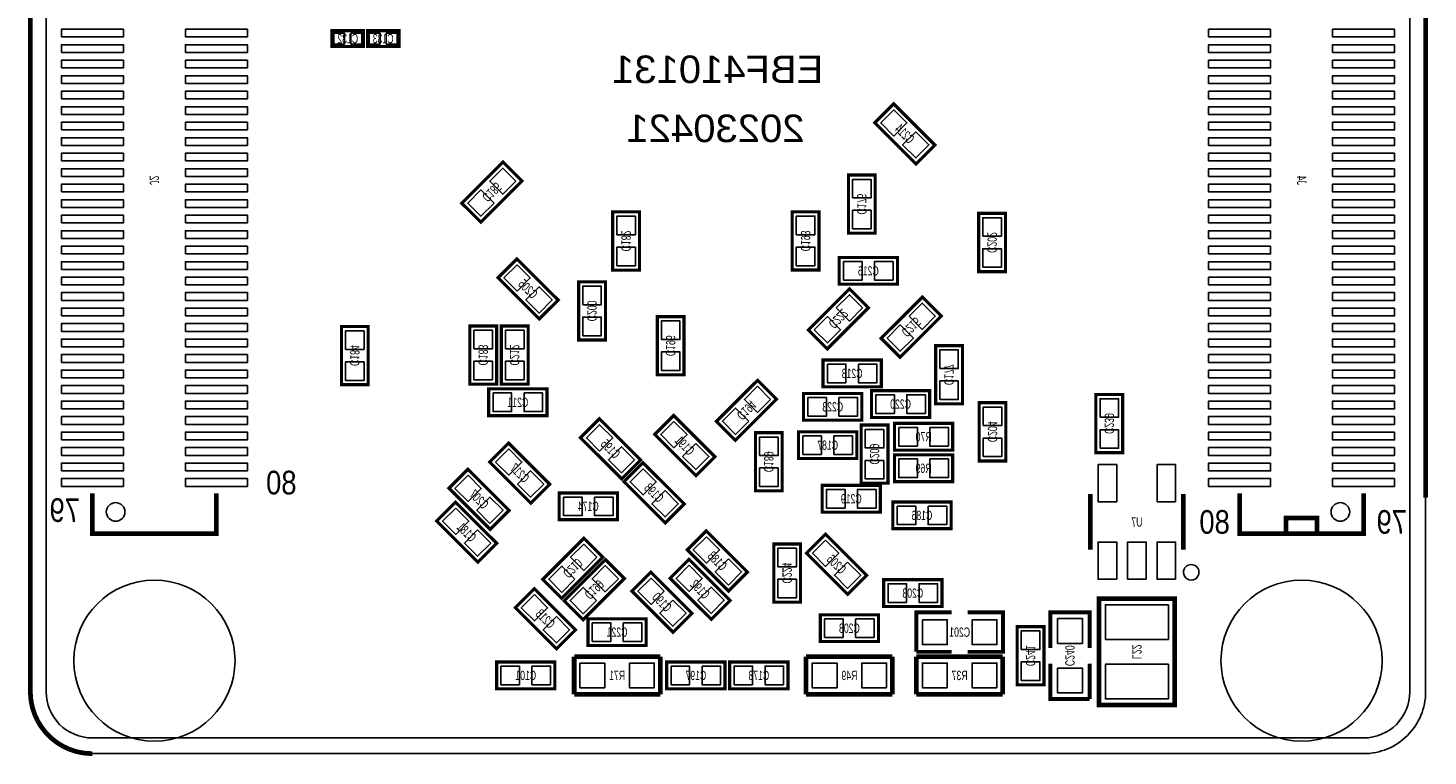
# Model space of a CAD drawing. Extents: x -0.1 to 45.1, y -0.1 to 62.1.
# Tile 1 of 4: x -0.1 to 45.1, y -0.1 to 23.4. Entities that reach past the tile are written whole.
import ezdxf
from ezdxf.enums import TextEntityAlignment as Align

# ---------------------------------------------------------------- set-up
doc = ezdxf.new("R2010")
doc.units = 0
doc.header["$MEASUREMENT"] = 0
for name, color, linetype in [('BG_OUTLINE', 3, 'CONTINUOUS'), ('BG_SILKSCREEN_BOTTOM', 173, 'CONTINUOUS'), ('PG_SILKSCREEN_BOTTOM', 150, 'CONTINUOUS'), ('PIN_BOTTOM', 202, 'CONTINUOUS'), ('RD_SILKSCREEN_BOTTOM', 122, 'CONTINUOUS'), ('RKI_ALL', 2, 'CONTINUOUS')]:
    doc.layers.add(name, color=color, linetype=linetype)

msp = doc.modelspace()

# ---------------------------------------------------------------- linework, layer by layer
at = {"layer": 'BG_OUTLINE', "const_width": 0.1524}
msp.add_lwpolyline([(1.999996, 0, -0.414212), (0, 1.999996), (0, 60.000007, -0.414212), (1.999996, 62.000003), (42.99999, 62.000003, -0.414214), (45.000012, 60.000007), (45.000012, 8.255)], format="xyb", dxfattribs=at)
at = {"layer": 'BG_OUTLINE'}
msp.add_lwpolyline([(45.000012, 60.000007, 0.414214), (42.99999, 62.000003), (1.999996, 62.000003, 0.414212), (0, 60.000007), (0, 1.999996, 0.414212), (1.999996, 0), (42.99999, 0, 0.414215), (45.000012, 1.999996), (45.000012, 8.255)], format="xyb", close=True, dxfattribs=at)
at = {"layer": 'PG_SILKSCREEN_BOTTOM'}
for points, const_width in [([(9.7282, 23.326598), (10.7442, 23.326598), (10.7442, 22.818598), (9.7282, 22.818598), (9.7282, 23.326598)], 0.1016), ([(11.8872, 22.818598), (10.8712, 22.818598), (10.8712, 23.326598), (11.8872, 23.326598), (11.8872, 22.818598)], 0.1016), ([(27.232432, 20.357008), (28.561513, 19.027927), (29.172179, 19.638594), (27.843099, 20.967675), (27.232432, 20.357008)], 0.1016), ([(15.243607, 19.089472), (13.914526, 17.760391), (14.525193, 17.149724), (15.854274, 18.478805), (15.243607, 19.089472)], 0.1016), ([(27.248536, 16.792321), (27.248536, 18.671921), (26.384936, 18.671921), (26.384936, 16.792321), (27.248536, 16.792321)], 0.1016), ([(19.645046, 15.601848), (19.645046, 17.481448), (18.781446, 17.481448), (18.781446, 15.601848), (19.645046, 15.601848)], 0.1016), ([(25.434976, 15.604109), (25.434976, 17.483709), (24.571376, 17.483709), (24.571376, 15.604109), (25.434976, 15.604109)], 0.1016), ([(31.450204, 15.553055), (31.450204, 17.432655), (30.586604, 17.432655), (30.586604, 15.553055), (31.450204, 15.553055)], 0.1016), ([(17.022674, 14.636191), (15.693593, 15.965272), (15.082926, 15.354605), (16.412007, 14.025524), (17.022674, 14.636191)], 0.1016), ([(26.086994, 15.146909), (27.966594, 15.146909), (27.966594, 16.010509), (26.086994, 16.010509), (26.086994, 15.146909)], 0.1016), ([(18.54675, 13.345287), (18.54675, 15.224887), (17.68315, 15.224887), (17.68315, 13.345287), (18.54675, 13.345287)], 0.1016), ([(25.701193, 13.060324), (27.030274, 14.389405), (26.419607, 15.000072), (25.090526, 13.670991), (25.701193, 13.060324)], 0.1016), ([(28.049601, 12.791719), (29.378681, 14.1208), (28.768015, 14.731467), (27.438934, 13.402386), (28.049601, 12.791719)], 0.1016), ([(21.08294, 12.221591), (21.08294, 14.101191), (20.21934, 14.101191), (20.21934, 12.221591), (21.08294, 12.221591)], 0.1016), ([(10.03267, 13.783691), (10.03267, 11.904091), (10.89627, 11.904091), (10.89627, 13.783691), (10.03267, 13.783691)], 0.1016), ([(15.0368, 11.921998), (15.0368, 13.801598), (14.1732, 13.801598), (14.1732, 11.921998), (15.0368, 11.921998)], 0.1016), ([(16.0528, 11.921998), (16.0528, 13.801598), (15.1892, 13.801598), (15.1892, 11.921998), (16.0528, 11.921998)], 0.1016), ([(30.06057, 11.286109), (30.06057, 13.165709), (29.19697, 13.165709), (29.19697, 11.286109), (30.06057, 11.286109)], 0.1016), ([(25.564262, 11.837543), (27.443862, 11.837543), (27.443862, 12.701143), (25.564262, 12.701143), (25.564262, 11.837543)], 0.1016), ([(14.7828, 10.905998), (16.6624, 10.905998), (16.6624, 11.769598), (14.7828, 11.769598), (14.7828, 10.905998)], 0.1016), ([(23.456621, 12.049227), (22.12754, 10.720146), (22.738207, 10.109479), (24.067287, 11.43856), (23.456621, 12.049227)], 0.1016), ([(29.006216, 11.711813), (27.126616, 11.711813), (27.126616, 10.848213), (29.006216, 10.848213), (29.006216, 11.711813)], 0.1016), ([(24.937898, 10.760075), (26.817498, 10.760075), (26.817498, 11.623675), (24.937898, 11.623675), (24.937898, 10.760075)], 0.1016), ([(31.463158, 9.445371), (31.463158, 11.324971), (30.599558, 11.324971), (30.599558, 9.445371), (31.463158, 9.445371)], 0.1016), ([(35.2298, 9.712198), (35.2298, 11.591798), (34.3662, 11.591798), (34.3662, 9.712198), (35.2298, 9.712198)], 0.1016), ([(19.682231, 9.4758), (18.353151, 10.804881), (17.742484, 10.194214), (19.071565, 8.865133), (19.682231, 9.4758)], 0.1016), ([(20.137526, 10.300005), (21.466607, 8.970924), (22.077274, 9.581591), (20.748193, 10.910672), (20.137526, 10.300005)], 0.1016), ([(24.24778, 8.477885), (24.24778, 10.357485), (23.38418, 10.357485), (23.38418, 8.477885), (24.24778, 8.477885)], 0.1016), ([(24.775084, 9.522079), (26.654684, 9.522079), (26.654684, 10.385679), (24.775084, 10.385679), (24.775084, 9.522079)], 0.1016), ([(26.794892, 10.604627), (26.794892, 8.725027), (27.658492, 8.725027), (27.658492, 10.604627), (26.794892, 10.604627)], 0.1016), ([(27.868042, 9.794113), (29.747642, 9.794113), (29.747642, 10.657713), (27.868042, 10.657713), (27.868042, 9.794113)], 0.1016), ([(16.751325, 8.693988), (15.422245, 10.023069), (14.811578, 9.412402), (16.140659, 8.083321), (16.751325, 8.693988)], 0.1016), ([(27.868042, 8.778113), (29.747642, 8.778113), (29.747642, 9.641713), (27.868042, 9.641713), (27.868042, 8.778113)], 0.1016), ([(15.440431, 7.84766), (14.111351, 9.176741), (13.500684, 8.566074), (14.829765, 7.236993), (15.440431, 7.84766)], 0.1016), ([(19.146926, 8.776005), (20.476007, 7.446924), (21.086674, 8.057591), (19.757593, 9.386672), (19.146926, 8.776005)], 0.1016), ([(27.41516, 8.656447), (25.53556, 8.656447), (25.53556, 7.792847), (27.41516, 7.792847), (27.41516, 8.656447)], 0.1016), ([(5.999988, 8.399983), (5.999988, 7.099986), (1.999996, 7.099986), (1.999996, 8.399983)], 0.150012), ([(13.101726, 7.506005), (14.430807, 6.176924), (15.041474, 6.787591), (13.712393, 8.116672), (13.101726, 7.506005)], 0.1016), ([(17.054754, 7.549007), (18.934354, 7.549007), (18.934354, 8.412607), (17.054754, 8.412607), (17.054754, 7.549007)], 0.1016), ([(27.815718, 7.257923), (29.695318, 7.257923), (29.695318, 8.121523), (27.815718, 8.121523), (27.815718, 7.257923)], 0.1016), ([(34.187003, 8.376996), (34.187003, 6.576974)], 0.150012), ([(37.187022, 6.576974), (37.187022, 8.376996)], 0.150012), ([(38.999998, 8.400009), (38.999998, 7.099986), (42.99999, 7.099986), (42.99999, 8.400009)], 0.150012), ([(21.188756, 6.577508), (22.517837, 5.248427), (23.128503, 5.859094), (21.799423, 7.188175), (21.188756, 6.577508)], 0.1016), ([(40.999994, 7.099986), (41.499993, 7.099986), (41.499993, 7.60001), (40.499995, 7.60001), (40.499995, 7.099986)], 0.150012), ([(17.853635, 6.951447), (16.524554, 5.622366), (17.135221, 5.011699), (18.464301, 6.34078), (17.853635, 6.951447)], 0.1016), ([(24.839346, 4.885817), (24.839346, 6.765417), (23.975746, 6.765417), (23.975746, 4.885817), (24.839346, 4.885817)], 0.1016), ([(25.032538, 6.469558), (26.361619, 5.140477), (26.972285, 5.751144), (25.643205, 7.080225), (25.032538, 6.469558)], 0.1016), ([(22.571735, 4.942916), (21.242655, 6.271997), (20.631988, 5.66133), (21.961069, 4.332249), (22.571735, 4.942916)], 0.1016), ([(18.545607, 6.262472), (17.216526, 4.933391), (17.827193, 4.322724), (19.156274, 5.651805), (18.545607, 6.262472)], 0.1016), ([(19.400926, 5.245405), (20.730007, 3.916324), (21.340674, 4.526991), (20.011593, 5.856072), (19.400926, 5.245405)], 0.1016), ([(29.40017, 5.612257), (27.52057, 5.612257), (27.52057, 4.748657), (29.40017, 4.748657), (29.40017, 5.612257)], 0.1016), ([(15.641726, 4.712005), (16.970807, 3.382924), (17.581474, 3.993591), (16.252393, 5.322672), (15.641726, 4.712005)], 0.1016), ([(36.909985, 5.004791), (36.909985, 1.567205), (34.469807, 1.567205), (34.469807, 5.005095), (36.909985, 5.005095), (36.909985, 5.004791)], 0.1524), ([(27.3558, 4.479798), (25.4762, 4.479798), (25.4762, 3.616198), (27.3558, 3.616198), (27.3558, 4.479798)], 0.1016), ([(29.718, 4.555998), (28.575, 4.555998), (28.575, 3.285998)], 0.127), ([(30.226, 3.285998), (31.369, 3.285998), (31.369, 4.555998), (30.226, 4.555998)], 0.127), ([(34.163, 3.412998), (34.163, 4.555998), (32.893, 4.555998), (32.893, 3.412998)], 0.127), ([(19.8628, 4.352798), (17.9832, 4.352798), (17.9832, 3.489198), (19.8628, 3.489198), (19.8628, 4.352798)], 0.1016), ([(32.6898, 2.219198), (32.6898, 4.098798), (31.8262, 4.098798), (31.8262, 2.219198), (32.6898, 2.219198)], 0.1016), ([(20.319975, 3.133598), (17.538675, 3.133598)], 0.1524), ([(17.538675, 3.133598), (17.538675, 1.914398)], 0.1524), ([(20.319975, 1.914398), (20.319975, 3.133598)], 0.1524), ([(27.8003, 3.133598), (25.019, 3.133598)], 0.1524), ([(25.019, 3.133598), (25.019, 1.914398)], 0.1524), ([(27.8003, 1.914398), (27.8003, 3.133598)], 0.1524), ([(31.3563, 3.133598), (28.575, 3.133598)], 0.1524), ([(28.575, 3.133598), (28.575, 1.914398)], 0.1524), ([(28.575, 3.285998), (29.718, 3.285998)], 0.127), ([(31.3563, 1.914398), (31.3563, 3.133598)], 0.1524), ([(16.9164, 2.955798), (15.0368, 2.955798), (15.0368, 2.092198), (16.9164, 2.092198), (16.9164, 2.955798)], 0.1016), ([(20.5232, 2.092198), (22.4028, 2.092198), (22.4028, 2.955798), (20.5232, 2.955798), (20.5232, 2.092198)], 0.1016), ([(24.4348, 2.955798), (22.5552, 2.955798), (22.5552, 2.092198), (24.4348, 2.092198), (24.4348, 2.955798)], 0.1016), ([(32.893, 2.904998), (32.893, 1.761998), (34.163, 1.761998)], 0.127), ([(34.163, 1.761998), (34.163, 2.904998)], 0.127), ([(17.538675, 1.914398), (20.319975, 1.914398)], 0.1524), ([(25.019, 1.914398), (27.8003, 1.914398)], 0.1524), ([(28.575, 1.914398), (31.3563, 1.914398)], 0.1524)]:
    msp.add_lwpolyline(points, dxfattribs=dict(at, const_width=const_width))
msp.add_lwpolyline([(37.689612, 5.851398, 1), (37.189617, 5.851417, 1)], format="xyb", close=True, dxfattribs=at)
at = {"layer": 'PIN_BOTTOM'}
for points in [[(0.999998, 23.125036), (2.999994, 23.125036), (2.999994, 23.374947), (0.999998, 23.374947)], [(4.99999, 23.125036), (6.999986, 23.125036), (6.999986, 23.374947), (4.99999, 23.374947)], [(9.786087, 23.247604), (9.786087, 22.897592), (10.136099, 22.897592), (10.136099, 23.247604)], [(10.336301, 23.247604), (10.336301, 22.897592), (10.686313, 22.897592), (10.686313, 23.247604)], [(11.279099, 22.897592), (11.279099, 23.247604), (10.929087, 23.247604), (10.929087, 22.897592)], [(11.829313, 22.897592), (11.829313, 23.247604), (11.479301, 23.247604), (11.479301, 22.897592)], [(39.999996, 23.374947), (38, 23.374947), (38, 23.125036), (39.999996, 23.125036)], [(43.999988, 23.374947), (41.999992, 23.374947), (41.999992, 23.125036), (43.999988, 23.125036)], [(0.999998, 22.625037), (2.999994, 22.625037), (2.999994, 22.874948), (0.999998, 22.874948)], [(4.99999, 22.625037), (6.999986, 22.625037), (6.999986, 22.874948), (4.99999, 22.874948)], [(39.999996, 22.874948), (38, 22.874948), (38, 22.625037), (39.999996, 22.625037)], [(43.999988, 22.874948), (41.999992, 22.874948), (41.999992, 22.625037), (43.999988, 22.625037)], [(0.999998, 22.125038), (2.999994, 22.125038), (2.999994, 22.374949), (0.999998, 22.374949)], [(4.99999, 22.125038), (6.999986, 22.125038), (6.999986, 22.374949), (4.99999, 22.374949)], [(39.999996, 22.374949), (38, 22.374949), (38, 22.125038), (39.999996, 22.125038)], [(43.999988, 22.374949), (41.999992, 22.374949), (41.999992, 22.125038), (43.999988, 22.125038)], [(0.999998, 21.625039), (2.999994, 21.625039), (2.999994, 21.87495), (0.999998, 21.87495)], [(4.99999, 21.625039), (6.999986, 21.625039), (6.999986, 21.87495), (4.99999, 21.87495)], [(39.999996, 21.87495), (38, 21.87495), (38, 21.625039), (39.999996, 21.625039)], [(43.999988, 21.87495), (41.999992, 21.87495), (41.999992, 21.625039), (43.999988, 21.625039)], [(0.999998, 21.12504), (2.999994, 21.12504), (2.999994, 21.374951), (0.999998, 21.374951)], [(4.99999, 21.12504), (6.999986, 21.12504), (6.999986, 21.374951), (4.99999, 21.374951)], [(39.999996, 21.374951), (38, 21.374951), (38, 21.12504), (39.999996, 21.12504)], [(43.999988, 21.374951), (41.999992, 21.374951), (41.999992, 21.12504), (43.999988, 21.12504)], [(0.999998, 20.625041), (2.999994, 20.625041), (2.999994, 20.874952), (0.999998, 20.874952)], [(4.99999, 20.625041), (6.999986, 20.625041), (6.999986, 20.874952), (4.99999, 20.874952)], [(27.848814, 20.775125), (27.424982, 20.351293), (27.848814, 19.927461), (28.272646, 20.351293)], [(39.999996, 20.874952), (38, 20.874952), (38, 20.625041), (39.999996, 20.625041)], [(43.999988, 20.874952), (41.999992, 20.874952), (41.999992, 20.625041), (43.999988, 20.625041)], [(0.999998, 20.125042), (2.999994, 20.125042), (2.999994, 20.374953), (0.999998, 20.374953)], [(4.99999, 20.125042), (6.999986, 20.125042), (6.999986, 20.374953), (4.99999, 20.374953)], [(39.999996, 20.374953), (38, 20.374953), (38, 20.125042), (39.999996, 20.125042)], [(43.999988, 20.374953), (41.999992, 20.374953), (41.999992, 20.125042), (43.999988, 20.125042)], [(0.999998, 19.625043), (2.999994, 19.625043), (2.999994, 19.874954), (0.999998, 19.874954)], [(4.99999, 19.625043), (6.999986, 19.625043), (6.999986, 19.874954), (4.99999, 19.874954)], [(28.555798, 20.068141), (28.131965, 19.644309), (28.555798, 19.220477), (28.97963, 19.644309)], [(39.999996, 19.874954), (38, 19.874954), (38, 19.625043), (39.999996, 19.625043)], [(43.999988, 19.874954), (41.999992, 19.874954), (41.999992, 19.625043), (43.999988, 19.625043)], [(0.999998, 19.125044), (2.999994, 19.125044), (2.999994, 19.374955), (0.999998, 19.374955)], [(4.99999, 19.125044), (6.999986, 19.125044), (6.999986, 19.374955), (4.99999, 19.374955)], [(39.999996, 19.374955), (38, 19.374955), (38, 19.125044), (39.999996, 19.125044)], [(43.999988, 19.374955), (41.999992, 19.374955), (41.999992, 19.125044), (43.999988, 19.125044)], [(0.999998, 18.625045), (2.999994, 18.625045), (2.999994, 18.874956), (0.999998, 18.874956)], [(4.99999, 18.625045), (6.999986, 18.625045), (6.999986, 18.874956), (4.99999, 18.874956)], [(15.661724, 18.47309), (15.237892, 18.896922), (14.81406, 18.47309), (15.237892, 18.049258)], [(26.517041, 17.932324), (27.11643, 17.932324), (27.11643, 18.531713), (26.517041, 18.531713)], [(39.999996, 18.874956), (38, 18.874956), (38, 18.625045), (39.999996, 18.625045)], [(43.999988, 18.874956), (41.999992, 18.874956), (41.999992, 18.625045), (43.999988, 18.625045)], [(0.999998, 18.125021), (2.999994, 18.125021), (2.999994, 18.374931), (0.999998, 18.374931)], [(4.99999, 18.125021), (6.999986, 18.125021), (6.999986, 18.374931), (4.99999, 18.374931)], [(14.95474, 17.766106), (14.530908, 18.189938), (14.107076, 17.766106), (14.530908, 17.342274)], [(39.999996, 18.374931), (38, 18.374931), (38, 18.125021), (39.999996, 18.125021)], [(43.999988, 18.374931), (41.999992, 18.374931), (41.999992, 18.125021), (43.999988, 18.125021)], [(0.999998, 17.625022), (2.999994, 17.625022), (2.999994, 17.874933), (0.999998, 17.874933)], [(4.99999, 17.625022), (6.999986, 17.625022), (6.999986, 17.874933), (4.99999, 17.874933)], [(39.999996, 17.874933), (38, 17.874933), (38, 17.625022), (39.999996, 17.625022)], [(43.999988, 17.874933), (41.999992, 17.874933), (41.999992, 17.625022), (43.999988, 17.625022)], [(0.999998, 17.125023), (2.999994, 17.125023), (2.999994, 17.374934), (0.999998, 17.374934)], [(4.99999, 17.125023), (6.999986, 17.125023), (6.999986, 17.374934), (4.99999, 17.374934)], [(18.913551, 16.741851), (19.51294, 16.741851), (19.51294, 17.34124), (18.913551, 17.34124)], [(24.703481, 16.744112), (25.30287, 16.744112), (25.30287, 17.343501), (24.703481, 17.343501)], [(26.517041, 16.932529), (27.11643, 16.932529), (27.11643, 17.531918), (26.517041, 17.531918)], [(30.718709, 16.693058), (31.318098, 16.693058), (31.318098, 17.292447), (30.718709, 17.292447)], [(39.999996, 17.374934), (38, 17.374934), (38, 17.125023), (39.999996, 17.125023)], [(43.999988, 17.374934), (41.999992, 17.374934), (41.999992, 17.125023), (43.999988, 17.125023)], [(0.999998, 16.625024), (2.999994, 16.625024), (2.999994, 16.874934), (0.999998, 16.874934)], [(4.99999, 16.625024), (6.999986, 16.625024), (6.999986, 16.874934), (4.99999, 16.874934)], [(39.999996, 16.874934), (38, 16.874934), (38, 16.625024), (39.999996, 16.625024)], [(43.999988, 16.874934), (41.999992, 16.874934), (41.999992, 16.625024), (43.999988, 16.625024)], [(0.999998, 16.125025), (2.999994, 16.125025), (2.999994, 16.374935), (0.999998, 16.374935)], [(4.99999, 16.125025), (6.999986, 16.125025), (6.999986, 16.374935), (4.99999, 16.374935)], [(18.913551, 15.742056), (19.51294, 15.742056), (19.51294, 16.341446), (18.913551, 16.341446)], [(24.703481, 15.744317), (25.30287, 15.744317), (25.30287, 16.343706), (24.703481, 16.343706)], [(30.718709, 15.693263), (31.318098, 15.693263), (31.318098, 16.292652), (30.718709, 16.292652)], [(39.999996, 16.374935), (38, 16.374935), (38, 16.125025), (39.999996, 16.125025)], [(43.999988, 16.374935), (41.999992, 16.374935), (41.999992, 16.125025), (43.999988, 16.125025)], [(0.999998, 15.625026), (2.999994, 15.625026), (2.999994, 15.874936), (0.999998, 15.874936)], [(4.99999, 15.625026), (6.999986, 15.625026), (6.999986, 15.874936), (4.99999, 15.874936)], [(26.227202, 15.878404), (26.227202, 15.279014), (26.826591, 15.279014), (26.826591, 15.878404)], [(27.226997, 15.878404), (27.226997, 15.279014), (27.826386, 15.279014), (27.826386, 15.878404)], [(39.999996, 15.874936), (38, 15.874936), (38, 15.625026), (39.999996, 15.625026)], [(43.999988, 15.874936), (41.999992, 15.874936), (41.999992, 15.625026), (43.999988, 15.625026)], [(0.999998, 15.125027), (2.999994, 15.125027), (2.999994, 15.374938), (0.999998, 15.374938)], [(4.99999, 15.125027), (6.999986, 15.125027), (6.999986, 15.374938), (4.99999, 15.374938)], [(15.699308, 14.925058), (16.12314, 15.34889), (15.699308, 15.772722), (15.275476, 15.34889)], [(39.999996, 15.374938), (38, 15.374938), (38, 15.125027), (39.999996, 15.125027)], [(43.999988, 15.374938), (41.999992, 15.374938), (41.999992, 15.125027), (43.999988, 15.125027)], [(16.406292, 14.218074), (16.830124, 14.641906), (16.406292, 15.065738), (15.98246, 14.641906)], [(17.815255, 14.48529), (18.414644, 14.48529), (18.414644, 15.084679), (17.815255, 15.084679)], [(0.999998, 14.625028), (2.999994, 14.625028), (2.999994, 14.874939), (0.999998, 14.874939)], [(4.99999, 14.625028), (6.999986, 14.625028), (6.999986, 14.874939), (4.99999, 14.874939)], [(25.99006, 14.38369), (26.413892, 13.959858), (26.837724, 14.38369), (26.413892, 14.807522)], [(28.338467, 14.115085), (28.7623, 13.691253), (29.186132, 14.115085), (28.7623, 14.538917)], [(39.999996, 14.874939), (38, 14.874939), (38, 14.625028), (39.999996, 14.625028)], [(43.999988, 14.874939), (41.999992, 14.874939), (41.999992, 14.625028), (43.999988, 14.625028)], [(0.999998, 14.125029), (2.999994, 14.125029), (2.999994, 14.37494), (0.999998, 14.37494)], [(4.99999, 14.125029), (6.999986, 14.125029), (6.999986, 14.37494), (4.99999, 14.37494)], [(17.815255, 13.485495), (18.414644, 13.485495), (18.414644, 14.084884), (17.815255, 14.084884)], [(25.283076, 13.676706), (25.706908, 13.252874), (26.13074, 13.676706), (25.706908, 14.100538)], [(39.999996, 14.37494), (38, 14.37494), (38, 14.125029), (39.999996, 14.125029)], [(43.999988, 14.37494), (41.999992, 14.37494), (41.999992, 14.125029), (43.999988, 14.125029)], [(0.999998, 13.62503), (2.999994, 13.62503), (2.999994, 13.874941), (0.999998, 13.874941)], [(4.99999, 13.62503), (6.999986, 13.62503), (6.999986, 13.874941), (4.99999, 13.874941)], [(10.764164, 13.643483), (10.164775, 13.643483), (10.164775, 13.044094), (10.764164, 13.044094)], [(14.305305, 13.062001), (14.904695, 13.062001), (14.904695, 13.66139), (14.305305, 13.66139)], [(15.321305, 13.062001), (15.920695, 13.062001), (15.920695, 13.66139), (15.321305, 13.66139)], [(20.351445, 13.361594), (20.950834, 13.361594), (20.950834, 13.960983), (20.351445, 13.960983)], [(27.631484, 13.408101), (28.055316, 12.984269), (28.479148, 13.408101), (28.055316, 13.831933)], [(39.999996, 13.874941), (38, 13.874941), (38, 13.62503), (39.999996, 13.62503)], [(43.999988, 13.874941), (41.999992, 13.874941), (41.999992, 13.62503), (43.999988, 13.62503)], [(0.999998, 13.125031), (2.999994, 13.125031), (2.999994, 13.374941), (0.999998, 13.374941)], [(4.99999, 13.125031), (6.999986, 13.125031), (6.999986, 13.374941), (4.99999, 13.374941)], [(39.999996, 13.374941), (38, 13.374941), (38, 13.125031), (39.999996, 13.125031)], [(43.999988, 13.374941), (41.999992, 13.374941), (41.999992, 13.125031), (43.999988, 13.125031)], [(0.999998, 12.625032), (2.999994, 12.625032), (2.999994, 12.874943), (0.999998, 12.874943)], [(4.99999, 12.625032), (6.999986, 12.625032), (6.999986, 12.874943), (4.99999, 12.874943)], [(10.764164, 12.643688), (10.164775, 12.643688), (10.164775, 12.044299), (10.764164, 12.044299)], [(14.305305, 12.062206), (14.904695, 12.062206), (14.904695, 12.661595), (14.305305, 12.661595)], [(15.321305, 12.062206), (15.920695, 12.062206), (15.920695, 12.661595), (15.321305, 12.661595)], [(20.351445, 12.361799), (20.950834, 12.361799), (20.950834, 12.961188), (20.351445, 12.961188)], [(29.329075, 12.426112), (29.928464, 12.426112), (29.928464, 13.025501), (29.329075, 13.025501)], [(39.999996, 12.874943), (38, 12.874943), (38, 12.625032), (39.999996, 12.625032)], [(43.999988, 12.874943), (41.999992, 12.874943), (41.999992, 12.625032), (43.999988, 12.625032)], [(0.999998, 12.125033), (2.999994, 12.125033), (2.999994, 12.374943), (0.999998, 12.374943)], [(4.99999, 12.125033), (6.999986, 12.125033), (6.999986, 12.374943), (4.99999, 12.374943)], [(25.70447, 12.569038), (25.70447, 11.969648), (26.303859, 11.969648), (26.303859, 12.569038)], [(26.704265, 12.569038), (26.704265, 11.969648), (27.303654, 11.969648), (27.303654, 12.569038)], [(39.999996, 12.374943), (38, 12.374943), (38, 12.125033), (39.999996, 12.125033)], [(43.999988, 12.374943), (41.999992, 12.374943), (41.999992, 12.125033), (43.999988, 12.125033)], [(0.999998, 11.625034), (2.999994, 11.625034), (2.999994, 11.874945), (0.999998, 11.874945)], [(4.99999, 11.625034), (6.999986, 11.625034), (6.999986, 11.874945), (4.99999, 11.874945)], [(23.874738, 11.432845), (23.450906, 11.856677), (23.027073, 11.432845), (23.450906, 11.009013)], [(29.329075, 11.426317), (29.928464, 11.426317), (29.928464, 12.025706), (29.329075, 12.025706)], [(39.999996, 11.874945), (38, 11.874945), (38, 11.625034), (39.999996, 11.625034)], [(43.999988, 11.874945), (41.999992, 11.874945), (41.999992, 11.625034), (43.999988, 11.625034)], [(0.999998, 11.125035), (2.999994, 11.125035), (2.999994, 11.374945), (0.999998, 11.374945)], [(4.99999, 11.125035), (6.999986, 11.125035), (6.999986, 11.374945), (4.99999, 11.374945)], [(14.923008, 11.637493), (14.923008, 11.038103), (15.522397, 11.038103), (15.522397, 11.637493)], [(15.922803, 11.637493), (15.922803, 11.038103), (16.522192, 11.038103), (16.522192, 11.637493)], [(25.078106, 11.49157), (25.078106, 10.89218), (25.677495, 10.89218), (25.677495, 11.49157)], [(26.077901, 11.49157), (26.077901, 10.89218), (26.67729, 10.89218), (26.67729, 11.49157)], [(27.866213, 10.980318), (27.866213, 11.579708), (27.266824, 11.579708), (27.266824, 10.980318)], [(28.866008, 10.980318), (28.866008, 11.579708), (28.266619, 11.579708), (28.266619, 10.980318)], [(34.498305, 10.852201), (35.097695, 10.852201), (35.097695, 11.45159), (34.498305, 11.45159)], [(39.999996, 11.374945), (38, 11.374945), (38, 11.125035), (39.999996, 11.125035)], [(43.999988, 11.374945), (41.999992, 11.374945), (41.999992, 11.125035), (43.999988, 11.125035)], [(0.999998, 10.625036), (2.999994, 10.625036), (2.999994, 10.874946), (0.999998, 10.874946)], [(4.99999, 10.625036), (6.999986, 10.625036), (6.999986, 10.874946), (4.99999, 10.874946)], [(23.167754, 10.725861), (22.743922, 11.149693), (22.32009, 10.725861), (22.743922, 10.302029)], [(30.731663, 10.585374), (31.331052, 10.585374), (31.331052, 11.184763), (30.731663, 11.184763)], [(39.999996, 10.874946), (38, 10.874946), (38, 10.625036), (39.999996, 10.625036)], [(43.999988, 10.874946), (41.999992, 10.874946), (41.999992, 10.625036), (43.999988, 10.625036)], [(18.358866, 9.764667), (18.782698, 10.188499), (18.358866, 10.612331), (17.935034, 10.188499)], [(20.753908, 10.718122), (20.330076, 10.29429), (20.753908, 9.870458), (21.17774, 10.29429)], [(27.526386, 10.464419), (26.926997, 10.464419), (26.926997, 9.86503), (27.526386, 9.86503)], [(28.00825, 10.525608), (28.00825, 9.926218), (28.607639, 9.926218), (28.607639, 10.525608)], [(29.008045, 10.525608), (29.008045, 9.926218), (29.607434, 9.926218), (29.607434, 10.525608)], [(34.498305, 9.852406), (35.097695, 9.852406), (35.097695, 10.451795), (34.498305, 10.451795)], [(0.999998, 10.125037), (2.999994, 10.125037), (2.999994, 10.374947), (0.999998, 10.374947)], [(4.99999, 10.125037), (6.999986, 10.125037), (6.999986, 10.374947), (4.99999, 10.374947)], [(21.460892, 10.011138), (21.03706, 9.587306), (21.460892, 9.163474), (21.884724, 9.587306)], [(23.516285, 9.617888), (24.115674, 9.617888), (24.115674, 10.217277), (23.516285, 10.217277)], [(24.915292, 10.253574), (24.915292, 9.654184), (25.514681, 9.654184), (25.514681, 10.253574)], [(25.915087, 10.253574), (25.915087, 9.654184), (26.514476, 9.654184), (26.514476, 10.253574)], [(30.731663, 9.585579), (31.331052, 9.585579), (31.331052, 10.184968), (30.731663, 10.184968)], [(39.999996, 10.374947), (38, 10.374947), (38, 10.125037), (39.999996, 10.125037)], [(43.999988, 10.374947), (41.999992, 10.374947), (41.999992, 10.125037), (43.999988, 10.125037)], [(0.999998, 9.625038), (2.999994, 9.625038), (2.999994, 9.874948), (0.999998, 9.874948)], [(4.99999, 9.625038), (6.999986, 9.625038), (6.999986, 9.874948), (4.99999, 9.874948)], [(15.42796, 8.982855), (15.851792, 9.406687), (15.42796, 9.830519), (15.004128, 9.406687)], [(19.06585, 9.057683), (19.489682, 9.481515), (19.06585, 9.905347), (18.642017, 9.481515)], [(28.00825, 9.509608), (28.00825, 8.910218), (28.607639, 8.910218), (28.607639, 9.509608)], [(29.008045, 9.509608), (29.008045, 8.910218), (29.607434, 8.910218), (29.607434, 9.509608)], [(39.999996, 9.874948), (38, 9.874948), (38, 9.625038), (39.999996, 9.625038)], [(43.999988, 9.874948), (41.999992, 9.874948), (41.999992, 9.625038), (43.999988, 9.625038)], [(0.999998, 9.125039), (2.999994, 9.125039), (2.999994, 9.374949), (0.999998, 9.374949)], [(4.99999, 9.125039), (6.999986, 9.125039), (6.999986, 9.374949), (4.99999, 9.374949)], [(16.134944, 8.275871), (16.558776, 8.699703), (16.134944, 9.123535), (15.711111, 8.699703)], [(19.763308, 9.194122), (19.339476, 8.77029), (19.763308, 8.346458), (20.18714, 8.77029)], [(23.516285, 8.618093), (24.115674, 8.618093), (24.115674, 9.217482), (23.516285, 9.217482)], [(27.526386, 9.464624), (26.926997, 9.464624), (26.926997, 8.865235), (27.526386, 8.865235)], [(35.036684, 8.127543), (35.036684, 9.326448), (34.437295, 9.326448), (34.437295, 8.127543)], [(36.936705, 8.127543), (36.936705, 9.326448), (36.337316, 9.326448), (36.337316, 8.127543)], [(39.999996, 9.374949), (38, 9.374949), (38, 9.125039), (39.999996, 9.125039)], [(43.999988, 9.374949), (41.999992, 9.374949), (41.999992, 9.125039), (43.999988, 9.125039)], [(0.999998, 8.62504), (2.999994, 8.62504), (2.999994, 8.874951), (0.999998, 8.874951)], [(4.99999, 8.62504), (6.999986, 8.62504), (6.999986, 8.874951), (4.99999, 8.874951)], [(14.117066, 8.136527), (14.540898, 8.560359), (14.117066, 8.984191), (13.693234, 8.560359)], [(39.999996, 8.874951), (38, 8.874951), (38, 8.62504), (39.999996, 8.62504)], [(43.999988, 8.874951), (41.999992, 8.874951), (41.999992, 8.62504), (43.999988, 8.62504)], [(14.82405, 7.429543), (15.247882, 7.853375), (14.82405, 8.277207), (14.400217, 7.853375)], [(17.194962, 8.280502), (17.194962, 7.681112), (17.794351, 7.681112), (17.794351, 8.280502)], [(18.194757, 8.280502), (18.194757, 7.681112), (18.794146, 7.681112), (18.794146, 8.280502)], [(20.470292, 8.487138), (20.04646, 8.063306), (20.470292, 7.639474), (20.894124, 8.063306)], [(26.275157, 7.924952), (26.275157, 8.524342), (25.675768, 8.524342), (25.675768, 7.924952)], [(27.274952, 7.924952), (27.274952, 8.524342), (26.675563, 8.524342), (26.675563, 7.924952)], [(13.718108, 7.924122), (13.294276, 7.50029), (13.718108, 7.076458), (14.14194, 7.50029)], [(27.955926, 7.989418), (27.955926, 7.390028), (28.555315, 7.390028), (28.555315, 7.989418)], [(28.955721, 7.989418), (28.955721, 7.390028), (29.55511, 7.390028), (29.55511, 7.989418)], [(14.425092, 7.217138), (14.00126, 6.793306), (14.425092, 6.369474), (14.848924, 6.793306)], [(21.805138, 6.995625), (21.381306, 6.571793), (21.805138, 6.147961), (22.22897, 6.571793)], [(25.64892, 6.887675), (25.225088, 6.463843), (25.64892, 6.040011), (26.072752, 6.463843)], [(35.036684, 5.627522), (35.036684, 6.826428), (34.437295, 6.826428), (34.437295, 5.627522)], [(35.986695, 5.627522), (35.986695, 6.826428), (35.387305, 6.826428), (35.387305, 5.627522)], [(36.936705, 5.627522), (36.936705, 6.826428), (36.337316, 6.826428), (36.337316, 5.627522)], [(18.271752, 6.335065), (17.84792, 6.758897), (17.424087, 6.335065), (17.84792, 5.911233)], [(24.107851, 6.02582), (24.70724, 6.02582), (24.70724, 6.625209), (24.107851, 6.625209)], [(17.564768, 5.628081), (17.140936, 6.051913), (16.717104, 5.628081), (17.140936, 5.204249)], [(18.963724, 5.64609), (18.539892, 6.069922), (18.11606, 5.64609), (18.539892, 5.222258)], [(21.24837, 5.231783), (21.672202, 5.655615), (21.24837, 6.079447), (20.824538, 5.655615)], [(22.512122, 6.288641), (22.088289, 5.864809), (22.512122, 5.440977), (22.935954, 5.864809)], [(26.355904, 6.180691), (25.932071, 5.756859), (26.355904, 5.333027), (26.779736, 5.756859)], [(20.017308, 5.663522), (19.593476, 5.23969), (20.017308, 4.815858), (20.44114, 5.23969)], [(24.107851, 5.026025), (24.70724, 5.026025), (24.70724, 5.625414), (24.107851, 5.625414)], [(28.260167, 4.880762), (28.260167, 5.480152), (27.660778, 5.480152), (27.660778, 4.880762)], [(29.259962, 4.880762), (29.259962, 5.480152), (28.660573, 5.480152), (28.660573, 4.880762)], [(16.258108, 5.130122), (15.834276, 4.70629), (16.258108, 4.282458), (16.68194, 4.70629)], [(18.25674, 4.939106), (17.832908, 5.362938), (17.409076, 4.939106), (17.832908, 4.515274)], [(21.955354, 4.524799), (22.379186, 4.948631), (21.955354, 5.372463), (21.531521, 4.948631)], [(20.724292, 4.956538), (20.30046, 4.532706), (20.724292, 4.108874), (21.148124, 4.532706)], [(36.703, 4.803597), (34.671, 4.803597), (34.671, 3.685997), (36.703, 3.685997)], [(16.965092, 4.423138), (16.54126, 3.999306), (16.965092, 3.575474), (17.388924, 3.999306)], [(18.722797, 3.621303), (18.722797, 4.220693), (18.123408, 4.220693), (18.123408, 3.621303)], [(19.722592, 3.621303), (19.722592, 4.220693), (19.123203, 4.220693), (19.123203, 3.621303)], [(26.215797, 3.748303), (26.215797, 4.347693), (25.616408, 4.347693), (25.616408, 3.748303)], [(27.215592, 3.748303), (27.215592, 4.347693), (26.616203, 4.347693), (26.616203, 3.748303)], [(28.77185, 4.321048), (28.77185, 3.520948), (29.57195, 3.520948), (29.57195, 4.321048)], [(30.37205, 4.321048), (30.37205, 3.520948), (31.17215, 3.520948), (31.17215, 4.321048)], [(33.12795, 3.559048), (33.92805, 3.559048), (33.92805, 4.359148), (33.12795, 4.359148)], [(31.958305, 3.359201), (32.557695, 3.359201), (32.557695, 3.95859), (31.958305, 3.95859)], [(15.776397, 2.224303), (15.776397, 2.823693), (15.177008, 2.823693), (15.177008, 2.224303)], [(16.776192, 2.224303), (16.776192, 2.823693), (16.176803, 2.823693), (16.176803, 2.224303)], [(17.722825, 2.924048), (17.722825, 2.123948), (18.522925, 2.123948), (18.522925, 2.924048)], [(19.323025, 2.924048), (19.323025, 2.123948), (20.123125, 2.123948), (20.123125, 2.924048)], [(20.663408, 2.823693), (20.663408, 2.224303), (21.262797, 2.224303), (21.262797, 2.823693)], [(21.663203, 2.823693), (21.663203, 2.224303), (22.262592, 2.224303), (22.262592, 2.823693)], [(23.294797, 2.224303), (23.294797, 2.823693), (22.695408, 2.823693), (22.695408, 2.224303)], [(24.294592, 2.224303), (24.294592, 2.823693), (23.695203, 2.823693), (23.695203, 2.224303)], [(26.01595, 2.123948), (26.01595, 2.924048), (25.21585, 2.924048), (25.21585, 2.123948)], [(27.61615, 2.123948), (27.61615, 2.924048), (26.81605, 2.924048), (26.81605, 2.123948)], [(29.57195, 2.123948), (29.57195, 2.924048), (28.77185, 2.924048), (28.77185, 2.123948)], [(31.17215, 2.123948), (31.17215, 2.924048), (30.37205, 2.924048), (30.37205, 2.123948)], [(31.958305, 2.359406), (32.557695, 2.359406), (32.557695, 2.958795), (31.958305, 2.958795)], [(33.12795, 1.958848), (33.92805, 1.958848), (33.92805, 2.758948), (33.12795, 2.758948)], [(36.703, 2.885999), (34.671, 2.885999), (34.671, 1.768399), (36.703, 1.768399)]]:
    msp.add_lwpolyline(points, close=True, dxfattribs=at)
for centre, radius in [((2.749982, 7.799984), 0.299949), ((42.250004, 7.799984), 0.299949), ((3.999992, 2.999994), 2.599944), ((40.999994, 2.999994), 2.599944)]:
    msp.add_circle(centre, radius, dxfattribs=at)
at = {"layer": 'RKI_ALL'}
msp.add_lwpolyline([(43.000016, 0.508), (1.999996, 0.508, -0.414212), (0.508, 1.999996), (0.508, 60.000007, -0.414211), (1.999996, 61.492003), (43.000016, 61.492003, -0.41421), (44.492012, 60.000007), (44.492012, 1.999996, -0.41421)], format="xyb", close=True, dxfattribs=at)

# ---------------------------------------------------------------- texts
at = {"layer": 'BG_SILKSCREEN_BOTTOM', "text_generation_flag": 2, "width": 1.085714}
for s, p in [('EBF410131', (25.5778, 21.637498)), ('20230421', (24.9682, 19.732498))]:
    msp.add_text(s, height=0.889, dxfattribs=at).set_placement(p)
at = {"layer": 'PG_SILKSCREEN_BOTTOM', "text_generation_flag": 2, "width": 0.866667}
for s, p in [('80', (8.5852, 8.365998)), ('79', (1.6002, 7.476998)), ('80', (38.6842, 7.095998)), ('79', (44.3992, 7.095998))]:
    msp.add_text(s, height=0.762, dxfattribs=at).set_placement(p)
at = {"layer": 'RD_SILKSCREEN_BOTTOM', "text_generation_flag": 2, "width": 0.700025}
for s, p in [('C132', (10.2362, 22.922586)), ('C133', (11.3792, 22.922586)), ('C216', (27.026794, 15.428722)), ('C213', (26.504062, 12.119356)), ('C211', (15.7226, 11.187786)), ('C223', (25.877698, 11.041888)), ('C220', (28.066416, 11.130026)), ('C187', (25.714884, 9.803867)), ('R70', (28.807842, 10.075926)), ('R69', (28.807842, 9.059926)), ('C174', (17.994554, 7.830795)), ('C219', (26.47536, 8.07466)), ('C186', (28.755518, 7.539711)), ('U7', (35.687, 7.326986)), ('C203', (28.46037, 5.03047)), ('C221', (18.923, 3.770986)), ('C208', (26.416, 3.897986)), ('C201', (29.972, 3.770986)), ('C101', (15.9766, 2.373986)), ('R71', (18.923, 2.373986)), ('C197', (21.463, 2.373986)), ('C178', (23.495, 2.373986)), ('R49', (26.416, 2.373986)), ('R37', (29.972, 2.373986))]:
    msp.add_text(s, height=0.299999, dxfattribs=at).set_placement(p, align=Align.CENTER)
for s, rotation, p in [('C214', 315, (28.095956, 19.892035)), ('J2', 270, (3.850005, 18.500344)), ('J4', 270, (40.850007, 18.500344)), ('C185', 225, (14.778558, 18.225872)), ('C176', 270, (26.666749, 17.732477)), ('C182', 270, (19.063259, 16.542004)), ('C193', 270, (24.853189, 16.544265)), ('C202', 270, (30.868417, 16.493211)), ('C205', 315, (15.94645, 14.889632)), ('C200', 270, (17.964963, 14.285443)), ('C222', 225, (25.954558, 14.136472)), ('C215', 225, (28.302966, 13.867867)), ('C184', 270, (10.314483, 12.844247)), ('C183', 270, (14.455013, 12.862154)), ('C212', 270, (15.471013, 12.862154)), ('C196', 270, (20.501153, 13.161747)), ('C177', 270, (29.478783, 12.226265)), ('C194', 225, (22.991572, 11.185627)), ('C239', 270, (34.648013, 10.652354)), ('C204', 270, (30.881371, 10.385527)), ('C195', 315, (18.606008, 9.729241)), ('C191', 315, (21.00105, 9.835032)), ('C209', 270, (27.076705, 9.665183)), ('C189', 270, (23.665993, 9.418041)), ('C217', 315, (15.675102, 8.947429)), ('C198', 315, (20.01045, 8.311032)), ('C207', 315, (14.364208, 8.101101)), ('C181', 315, (13.96525, 7.041032)), ('C188', 315, (22.05228, 6.112535)), ('C206', 315, (25.896062, 6.004585)), ('C210', 225, (17.388586, 6.087847)), ('C224', 270, (24.257559, 5.825973)), ('C199', 225, (18.080558, 5.398872)), ('C192', 315, (21.495512, 5.196357)), ('C190', 315, (20.26445, 4.780432)), ('C218', 315, (16.50525, 4.247032)), ('C241', 270, (32.108013, 3.159354)), ('C240', 270, (33.378013, 3.159354)), ('L22', 270, (35.537013, 3.286354))]:
    msp.add_text(s, height=0.299999, rotation=rotation, dxfattribs=at).set_placement(p, align=Align.CENTER)

doc.saveas('drawing.dxf')
